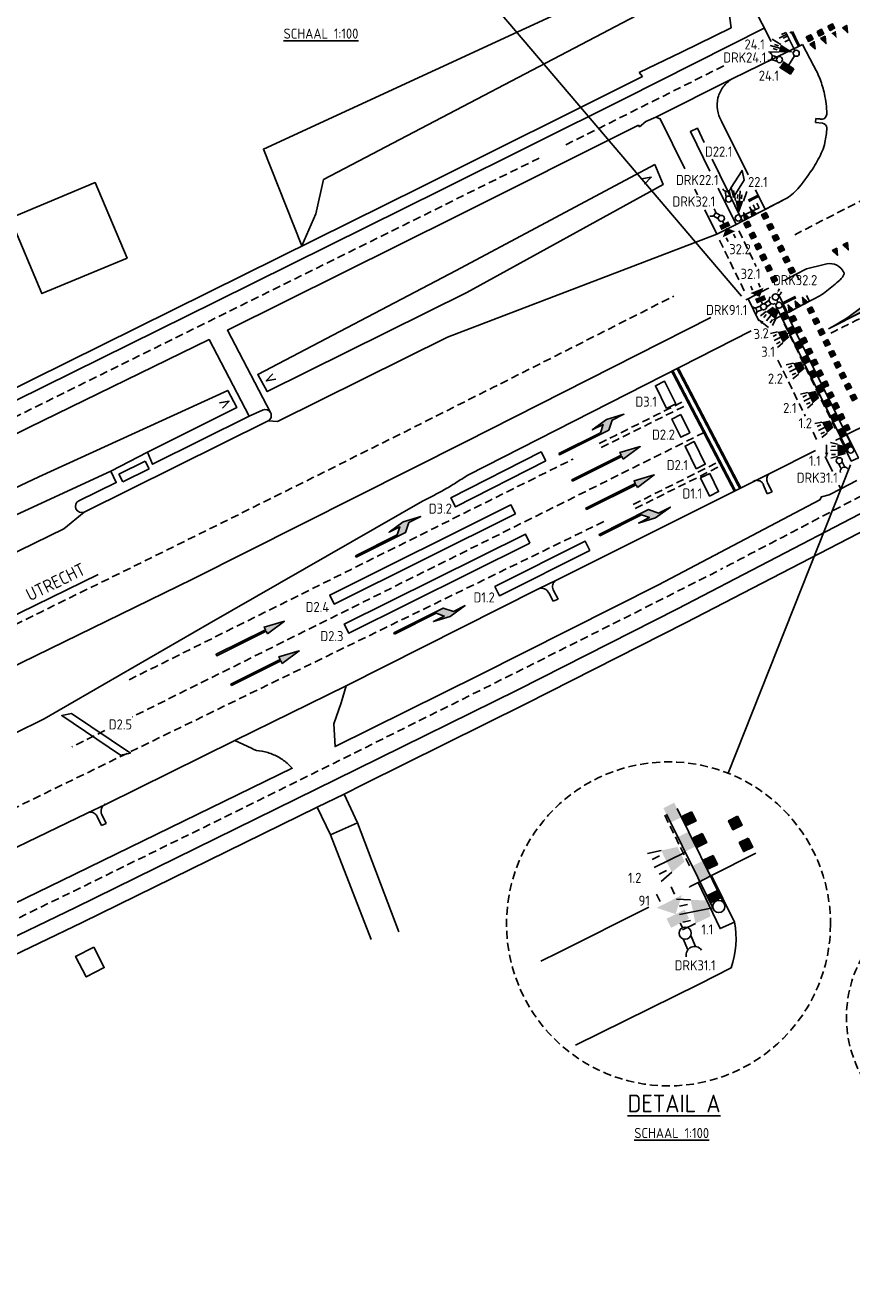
# Model space of a CAD drawing. Header units: metres. Extents: x 146651 to 147236, y 458601 to 459010.
# Tile 15 of 24: x 146849 to 146930, y 458805 to 458930. Entities that reach past the tile are written whole.
import ezdxf
from ezdxf.enums import TextEntityAlignment as Align

# ---------------------------------------------------------------- set-up
doc = ezdxf.new("R2010")
doc.units = ezdxf.units.M
doc.header["$LTSCALE"] = 0.25
doc.linetypes.add('HIDDEN2', pattern=[4.7625, 3.175, -1.5875])
for name, color, linetype in [('GEBOUWEN', 3, 'Continuous'), ('INST-T-CODE', 1, 'Continuous'), ('INSTALLATIE', 2, 'Continuous'), ('LUS-T-CODE', 1, 'Continuous'), ('LUSSEN', 7, 'Continuous'), ('MAATVOERING', 7, 'Continuous'), ('MARKERING', 9, 'Continuous'), ('ONDERGROND', 7, 'Continuous'), ('TVKL-TEKST-025', 7, 'Continuous'), ('TXT-020', 1, 'Continuous'), ('TXT-035', 2, 'Continuous')]:
    doc.layers.add(name, color=color, linetype=linetype)
doc.styles.add('I020-0', font='ISOCP.shx', dxfattribs={"height": 1})
doc.styles.add('I020-1', font='ISO', dxfattribs={"height": 2})
doc.styles.add('I035-0', font='ISOCP.shx', dxfattribs={"height": 1.75})
doc.styles.add('ISO', font='isocp.shx')

# ---------------------------------------------------------------- blocks, each defined once
blk = doc.blocks.new('N2378200$0$V')
at = {"linetype": 'Continuous'}
blk.add_lwpolyline([(-0.3, 0.91), (0, 0), (0.3, 0.91)], dxfattribs=at)
blk = doc.blocks.new('N2378200$0$54')
for p, q in [((-2.1, 1.2), (2.1, 1.2)), ((-2.1, 1.2), (-2.1, 1.2)), ((-2.1, -1.2), (-2.1, 1.2)), ((-2.1, 1.2), (-2.1, 1.2)), ((2.1, 1.2), (2.1, -1.2)), ((2.1, 1.2), (2.1, -1.2)), ((2.1, -1.2), (-2.1, -1.2)), ((2.1, -1.2), (-2.1, -1.2))]:
    blk.add_line(p, q)
blk = doc.blocks.new('V_1X2_5')
blk.add_lwpolyline([(-1.25, 0), (1.25, 0), (1.25, -1), (-1.25, -1), (-1.25, 0)])
at = {"layer": 'LUS-T-CODE', "style": 'ISO'}
blk.add_attdef('LUS', text='', height=1, rotation=270, dxfattribs=at).set_placement((0.1, -2.41), align=Align.MIDDLE)
blk = doc.blocks.new('V_1X2')
blk.add_lwpolyline([(-1, 0), (1, 0), (1, -1), (-1, -1), (-1, 0)])
at = {"layer": 'LUS-T-CODE', "style": 'I020-1'}
blk.add_attdef('LUS', text='', height=1, rotation=270, dxfattribs=at).set_placement((0.02, -2.42), align=Align.MIDDLE)
blk = doc.blocks.new('V_20X1')
blk.add_lwpolyline([(0.5, 0), (0.5, -20), (-0.5, -20), (-0.5, 0)], close=True)
at = {"layer": 'LUS-T-CODE', "style": 'I020-1'}
blk.add_attdef('LUS', text='', height=1, rotation=270, dxfattribs=at).set_placement((0.01, -21.61), align=Align.MIDDLE)
blk = doc.blocks.new('V_10X1')
blk.add_lwpolyline([(0.5, 0), (0.5, -10), (-0.5, -10), (-0.5, 0)], close=True)
at = {"layer": 'LUS-T-CODE', "style": 'I020-1'}
blk.add_attdef('LUS', text='', height=1, rotation=270, dxfattribs=at).set_placement((-0.02, -11.42), align=Align.MIDDLE)
blk = doc.blocks.new('V_7X1S')
blk.add_lwpolyline([(0, -1), (-4.95, -5.95), (-4.95, -4.95), (0, 0)], close=True)
at = {"layer": 'LUS-T-CODE', "style": 'ISO'}
blk.add_attdef('LUS', text='', height=1, rotation=270, dxfattribs=at).set_placement((-2.07, -5.2), align=Align.MIDDLE)
blk = doc.blocks.new('V_2X1S')
blk.add_lwpolyline([(0, -1), (-1.41, -2.41), (-1.41, -1.41), (0, 0)], close=True)
at = {"layer": 'LUS-T-CODE', "style": 'I020-1'}
blk.add_attdef('LUS', text='', height=1, rotation=270, dxfattribs=at).set_placement((-0.51, -3.48), align=Align.MIDDLE)
blk = doc.blocks.new('V_MAST')
blk.add_circle((0, 0), 0.3)
blk = doc.blocks.new('V_30LNT')
for p, q in [((1.3, 0.6), (1.979, 0.769)), ((0.3, 0), (1.975, 0)), ((1.5, 0.4), (1.9, 0.4)), ((1.3, -0.6), (1.979, -0.769)), ((1.5, -0.4), (1.9, -0.4))]:
    blk.add_line(p, q)
blk.add_solid([(0.5, 0.4), (0.5, -0.4), (1.3, 0.6), (1.3, -0.6)])
at = {"layer": 'INST-T-CODE', "style": 'I020-1'}
blk.add_attdef('LNT', text='', height=1, dxfattribs=at).set_placement((3.534, -0.001), align=Align.MIDDLE)
blk = doc.blocks.new('V_VGLNT')
for p, q in [((0.548, 0), (0.3, 0)), ((1.948, 0.4), (2.348, 0.4)), ((1.948, -0.4), (2.348, -0.4))]:
    blk.add_line(p, q)
for points in [[(1.048, 0), (1.748, 0.7), (1.748, -0.7)], [(0.548, 0.5), (1.048, 0.5), (0.548, -0.5), (1.048, -0.5)]]:
    blk.add_solid(points)
at = {"layer": 'INST-T-CODE', "style": 'I020-1'}
blk.add_attdef('INST', text='', height=1, dxfattribs=at).set_placement((4.115, -0.001), align=Align.MIDDLE)
blk = doc.blocks.new('V_DRK')
for p, q in [((0.22, 0.204), (0.818, 0.204)), ((0.22, -0.204), (0.806, -0.204))]:
    blk.add_line(p, q)
blk.add_arc((1.174, -0.01), 0.416, 101.07288, 258.88402)
at = {"layer": 'INST-T-CODE', "style": 'I020-1'}
blk.add_attdef('INST', text='', height=1, dxfattribs=at).set_placement((3.19, -0.003), align=Align.MIDDLE)
blk = doc.blocks.new('V_20LNT')
for p, q in [((1.7, 0.4), (2.67, 0.66)), ((1.7, 0), (2.7, 0)), ((1.9, 0.2), (2.3, 0.2)), ((1.7, -0.4), (2.67, -0.66)), ((1.9, -0.2), (2.3, -0.2))]:
    blk.add_line(p, q)
blk.add_solid([(0.3, 0), (1.7, 0.4), (1.7, -0.4)])
at = {"layer": 'INST-T-CODE', "style": 'I020-1'}
blk.add_attdef('LNT', text='', height=1, dxfattribs=at).set_placement((4.13, 0), align=Align.MIDDLE)
blk = doc.blocks.new('V_SECLNT')
for p, q in [((0.3, 0), (2.3, 0)), ((1.5, 0), (1.5, 0.5)), ((1.9, 0), (1.9, 0.5)), ((2.3, 0), (2.3, 0.5))]:
    blk.add_line(p, q)
blk = doc.blocks.new('SVW-VRI_DETECTIE_RADAR')
at = {"color": 0, "linetype": 'ByBlock'}
for p, q in [((0, 0), (1.13, 0)), ((1.13, 0.63), (1.75, 0.63)), ((1.13, -0.63), (1.13, 0.63)), ((1.75, -0.63), (1.75, 0.63))]:
    blk.add_line(p, q, dxfattribs=at)
blk.add_solid([(1.13, -0.63), (1.13, 0.63), (1.75, -0.63), (1.75, 0.63)], dxfattribs=at)
at = {"layer": 'INST-T-CODE', "style": 'I035-0'}
blk.add_attdef('RAD', (2.22, -0.13), '', height=1, dxfattribs=at)

msp = doc.modelspace()

# ---------------------------------------------------------------- hatches: boundary and pattern name
at = {"layer": 'MARKERING'}
for points in [[(146928.03, 458929.79), (146928.26, 458929.35), (146928.7, 458929.57), (146928.48, 458930.02)], [(146929.9, 458929.85), (146929.46, 458929.63), (146929.98, 458929.15)], [(146925.89, 458928.72), (146926.11, 458928.27), (146926.56, 458928.5), (146926.33, 458928.94)], [(146926.96, 458929.26), (146927.18, 458928.81), (146927.63, 458929.03), (146927.41, 458929.48)], [(146927.76, 458928.78), (146927.31, 458928.56), (146927.83, 458928.07)], [(146928.83, 458929.32), (146928.38, 458929.09), (146928.9, 458928.61)], [(146926.68, 458928.24), (146926.24, 458928.02), (146926.76, 458927.54)], [(146919.79, 458910.63), (146920.23, 458910.86), (146919.71, 458911.34)], [(146920.51, 458911), (146920.95, 458911.23), (146920.42, 458911.71)], [(146921.93, 458911.36), (146921.48, 458911.14), (146921.7, 458910.7), (146922.15, 458910.92)], [(146920.19, 458910.51), (146919.74, 458910.29), (146919.96, 458909.84), (146920.41, 458910.06)], [(146922.46, 458910.29), (146922.01, 458910.07), (146922.23, 458909.62), (146922.68, 458909.84)], [(146920.72, 458909.43), (146920.27, 458909.21), (146920.49, 458908.76), (146920.94, 458908.98)], [(146922.99, 458909.21), (146922.54, 458908.99), (146922.76, 458908.54), (146923.21, 458908.76)], [(146929.96, 458908.39), (146929.52, 458908.16), (146930.04, 458907.68)], [(146921.24, 458908.35), (146920.8, 458908.13), (146921.02, 458907.69), (146921.46, 458907.91)], [(146921.77, 458907.28), (146921.32, 458907.06), (146921.54, 458906.61), (146921.99, 458906.83)], [(146923.52, 458908.13), (146923.07, 458907.91), (146923.29, 458907.46), (146923.74, 458907.68)], [(146928.9, 458907.84), (146928.45, 458907.61), (146928.98, 458907.13)], [(146922.3, 458906.2), (146921.85, 458905.98), (146922.07, 458905.53), (146922.52, 458905.75)], [(146924.04, 458907.05), (146923.59, 458906.83), (146923.81, 458906.38), (146924.26, 458906.6)], [(146924.57, 458905.98), (146924.12, 458905.76), (146924.34, 458905.31), (146924.79, 458905.53)], [(146922.83, 458905.12), (146922.38, 458904.9), (146922.6, 458904.45), (146923.05, 458904.67)], [(146928.09, 458899.88, 0.002991), (146932.26, 458902), (146932.26, 458902, -0.001187), (146930.61, 458901.15, 0.001187), (146932.26, 458902, 0.000102), (146934.69, 458903.25), (146934.01, 458904.58, -0.096069)], [(146924.19, 458901.52), (146924.63, 458901.76), (146924.09, 458902.23)], [(146924.9, 458901.9), (146925.34, 458902.14), (146924.8, 458902.61)], [(146925.61, 458902.28), (146926.05, 458902.52), (146925.52, 458902.99)], [(146924.71, 458901.2), (146924.26, 458900.98), (146924.48, 458900.53), (146924.93, 458900.75)], [(146926.46, 458902.05), (146926.01, 458901.83), (146926.23, 458901.38), (146926.68, 458901.6)], [(146926.98, 458900.97), (146926.53, 458900.75), (146926.75, 458900.31), (146927.2, 458900.53)], [(146925.24, 458900.12), (146924.79, 458899.9), (146925.01, 458899.45), (146925.46, 458899.67)], [(146927.51, 458899.9), (146927.06, 458899.68), (146927.28, 458899.23), (146927.73, 458899.45)], [(146925.77, 458899.04), (146925.32, 458898.82), (146925.54, 458898.37), (146925.99, 458898.59)], [(146928.04, 458898.82), (146927.59, 458898.6), (146927.81, 458898.15), (146928.26, 458898.37)], [(146926.3, 458897.97), (146925.85, 458897.75), (146926.07, 458897.3), (146926.52, 458897.52)], [(146928.57, 458897.74), (146928.12, 458897.52), (146928.34, 458897.07), (146928.79, 458897.29)], [(146926.82, 458896.89), (146926.37, 458896.67), (146926.59, 458896.22), (146927.04, 458896.44)], [(146929.09, 458896.66), (146928.65, 458896.44), (146928.87, 458895.99), (146929.31, 458896.21)], [(146927.35, 458895.81), (146926.9, 458895.59), (146927.12, 458895.14), (146927.57, 458895.36)], [(146927.88, 458894.73), (146927.43, 458894.51), (146927.65, 458894.06), (146928.1, 458894.28)], [(146929.62, 458895.59), (146929.17, 458895.37), (146929.39, 458894.92), (146929.84, 458895.14)], [(146928.41, 458893.65), (146927.96, 458893.43), (146928.18, 458892.99), (146928.63, 458893.21)], [(146930.15, 458894.51), (146929.7, 458894.29), (146929.92, 458893.84), (146930.37, 458894.06)], [(146930.68, 458893.43), (146930.23, 458893.21), (146930.45, 458892.76), (146930.9, 458892.98)], [(146928.93, 458892.58), (146928.49, 458892.36), (146928.71, 458891.91), (146929.15, 458892.13)], [(146905.82, 458890.42), (146905.55, 458889.61), (146901.43, 458887.57), (146901.5, 458887.43), (146906.38, 458889.86), (146906.72, 458890.86), (146907.88, 458891.44), (146906.14, 458890.91), (146904.75, 458889.88)], [(146929.46, 458891.5), (146929.01, 458891.28), (146929.23, 458890.83), (146929.68, 458891.05)], [(146929.99, 458890.42), (146929.54, 458890.2), (146929.76, 458889.75), (146930.21, 458889.97)], [(146909.48, 458888.24), (146907.48, 458887.66), (146907.61, 458887.39), (146907.81, 458886.99)], [(146910.87, 458885.43), (146908.87, 458884.86), (146909, 458884.59), (146909.2, 458884.18)], [(146910.29, 458882.01), (146905.42, 458879.56), (146905.49, 458879.42), (146909.6, 458881.49), (146910.4, 458881.22), (146909.33, 458880.68), (146910.98, 458881.18), (146912.46, 458882.26), (146911.3, 458881.67)], [(146885.73, 458880.3), (146885.46, 458879.5), (146881.35, 458877.45), (146881.41, 458877.32), (146886.29, 458879.74), (146886.63, 458880.75), (146887.79, 458881.33), (146886.05, 458880.8), (146884.66, 458879.77)], [(146885.14, 458869.83), (146885.2, 458869.7), (146889.32, 458871.76), (146890.12, 458871.49), (146889.05, 458870.95), (146890.7, 458871.45), (146892.18, 458872.52), (146891.02, 458871.94), (146890.01, 458872.27)], [(146874.32, 458870.98), (146872.31, 458870.4), (146872.45, 458870.13), (146867.57, 458867.71), (146867.63, 458867.57), (146872.51, 458870), (146872.65, 458869.73)], [(146875.78, 458868.04), (146873.77, 458867.47), (146873.91, 458867.2), (146869.03, 458864.77), (146869.09, 458864.64), (146873.97, 458867.06), (146874.11, 458866.8)], [(146914.56, 458852.15), (146913.67, 458851.71), (146914.11, 458850.81), (146915, 458851.25)], [(146919.11, 458851.7), (146918.21, 458851.26), (146918.65, 458850.37), (146919.55, 458850.81)], [(146915.62, 458850), (146914.72, 458849.56), (146915.16, 458848.66), (146916.06, 458849.1)], [(146920.16, 458849.55), (146919.27, 458849.11), (146919.71, 458848.21), (146920.6, 458848.65)], [(146916.68, 458847.84), (146915.78, 458847.4), (146916.22, 458846.5), (146917.12, 458846.94)]]:
    msp.add_hatch(color=256, dxfattribs=at).paths.add_polyline_path(points)

# ---------------------------------------------------------------- linework, layer by layer
at = {"color": 2}
for p, q in [((146923.11, 458903.58), (146923.25, 458903.83)), ((146923.31, 458903.28), (146923.45, 458903.54)), ((146922.98, 458902.73), (146923.08, 458902.49))]:
    msp.add_line(p, q, dxfattribs=at)
msp.add_circle((146922.85, 458903.02), 0.318, dxfattribs=at)
for points in [[(146923.15, 458903.55), (146923.07, 458903.6), (146922.97, 458903.32)], [(146923.35, 458903.26), (146923.27, 458903.31), (146923.17, 458903.03)]]:
    msp.add_solid(points, dxfattribs=at)
at = {"layer": 'GEBOUWEN'}
msp.add_lwpolyline([(146847.2, 458910.81), (146850.35, 458903.35), (146858.77, 458906.87), (146855.61, 458914.33), (146847.2, 458910.81)], dxfattribs=at)
msp.add_lwpolyline([(146855.47, 458838.78), (146853.68, 458837.85), (146854.73, 458835.83), (146856.52, 458836.75)], close=True, dxfattribs=at)
at = {"layer": 'INSTALLATIE'}
for p, q in [((146930.55, 458888.03), (146923.47, 458902.35)), ((146922.93, 458902.08), (146930.01, 458887.76)), ((146917.79, 458843.05), (146913.13, 458852.48)), ((146912.08, 458851.9), (146916.71, 458842.52))]:
    msp.add_line(p, q, dxfattribs=at)
at = {"layer": 'INSTALLATIE', "color": 7}
for p, q in [((146922.15, 458900), (146921.25, 458900.73)), ((146927.91, 458887.27), (146927.89, 458888.42))]:
    msp.add_line(p, q, dxfattribs=at)
at = {"layer": 'INSTALLATIE'}
for points in [[(146921.24, 458900.74, 0, 0.35, 0), (146921.55, 458900.49, 0.35, 0.35, 0)], [(146927.91, 458887.24, 0, 0.35, 0), (146927.91, 458887.64, 0.35, 0.35, 0)]]:
    msp.add_lwpolyline(points, format="xyseb", dxfattribs=at)
for points in [[(146923.28, 458901.36), (146923.82, 458901.63), (146923.64, 458900.65), (146924.18, 458900.91)], [(146923.99, 458899.93), (146924.53, 458900.19), (146924.35, 458899.21), (146924.88, 458899.48)], [(146924.7, 458898.49), (146925.24, 458898.76), (146925.06, 458897.78), (146925.59, 458898.04)], [(146925.41, 458897.06), (146925.95, 458897.33), (146925.76, 458896.34), (146926.3, 458896.61)], [(146926.12, 458895.63), (146926.66, 458895.89), (146926.47, 458894.91), (146927.01, 458895.17)], [(146926.83, 458894.19), (146927.37, 458894.46), (146927.18, 458893.47), (146927.72, 458893.74)], [(146927.54, 458892.76), (146928.08, 458893.02), (146927.89, 458892.04), (146928.43, 458892.31)], [(146928.25, 458891.32), (146928.78, 458891.59), (146928.6, 458890.61), (146929.14, 458890.87)], [(146928.96, 458889.89), (146929.49, 458890.15), (146929.31, 458889.17), (146929.85, 458889.44)], [(146929.67, 458888.45), (146930.2, 458888.72), (146929.87, 458888.03), (146930.41, 458888.3)], [(146911.77, 458852.51), (146912.85, 458853.04), (146912.48, 458851.08), (146913.56, 458851.61)], [(146913.19, 458849.64), (146914.27, 458850.18), (146913.9, 458848.21), (146914.98, 458848.74)], [(146914.61, 458846.78), (146915.68, 458847.31), (146915.32, 458845.34), (146916.39, 458845.87)], [(146916.03, 458843.91), (146917.1, 458844.44), (146916.44, 458843.06), (146917.52, 458843.6)]]:
    msp.add_solid(points, dxfattribs=at)
at = {"layer": 'MAATVOERING', "color": 1}
for points in [[(146922.44, 458928.26), (146896.8, 458978.59)], [(146889.02, 458938.91), (146919.49, 458903.11)], [(146918.18, 458855.95), (146930.27, 458886.43)]]:
    msp.add_lwpolyline(points, dxfattribs=at)
at = {"layer": 'MAATVOERING'}
msp.add_lwpolyline([(146746.97, 458798.76), (146746.29, 458798.4), (146747.07, 458796.39), (146747.82, 458795.77), (146746.72, 458800.9, 0.183543), (146746.4, 458800.53, 0.106059), (146746.36, 458800.24, 0.106059), (146746.44, 458799.97), (146746.84, 458799.02), (146764.22, 458803.43), (146769.27, 458805.79), (146772.01, 458807.07), (146797.21, 458818.96), (146821.65, 458830.53), (146843.96, 458841.32), (146852.31, 458845.36), (146875.1, 458856.45, 0.053683), (146874.24, 458857.22, 0.053683), (146873.25, 458857.79, 0.05666), (146872.09, 458858.15, -0.150627), (146871.07, 458858.42)], format="xyb", dxfattribs=at)
at = {"layer": 'MAATVOERING', "linetype": 'HIDDEN2'}
for centre, radius in [((146912.28, 458841.07), 16.01), ((146941.77, 458831.86), 11.91)]:
    msp.add_circle(centre, radius, dxfattribs=at)
at = {"layer": 'MARKERING'}
for points in [[(146928.03, 458929.79), (146928.26, 458929.35), (146928.7, 458929.57), (146928.48, 458930.02)], [(146929.46, 458929.63), (146929.9, 458929.85), (146929.98, 458929.15)], [(146925.89, 458928.72), (146926.11, 458928.27), (146926.56, 458928.5), (146926.33, 458928.94)], [(146926.96, 458929.26), (146927.18, 458928.81), (146927.63, 458929.03), (146927.41, 458929.48)], [(146927.31, 458928.56), (146927.76, 458928.78), (146927.83, 458928.07)], [(146926.24, 458928.02), (146926.68, 458928.24), (146926.76, 458927.54)], [(146920.23, 458910.86), (146919.79, 458910.63), (146919.71, 458911.34)], [(146920.95, 458911.23), (146920.51, 458911), (146920.42, 458911.71)], [(146921.93, 458911.36), (146921.48, 458911.14), (146921.7, 458910.7), (146922.15, 458910.92)], [(146920.19, 458910.51), (146919.74, 458910.29), (146919.96, 458909.84), (146920.41, 458910.06)], [(146922.46, 458910.29), (146922.01, 458910.07), (146922.23, 458909.62), (146922.68, 458909.84)], [(146920.72, 458909.43), (146920.27, 458909.21), (146920.49, 458908.76), (146920.94, 458908.98)], [(146922.99, 458909.21), (146922.54, 458908.99), (146922.76, 458908.54), (146923.21, 458908.76)], [(146929.52, 458908.16), (146929.96, 458908.39), (146930.04, 458907.68)], [(146921.24, 458908.35), (146920.8, 458908.13), (146921.02, 458907.69), (146921.46, 458907.91)], [(146921.77, 458907.28), (146921.32, 458907.06), (146921.54, 458906.61), (146921.99, 458906.83)], [(146923.52, 458908.13), (146923.07, 458907.91), (146923.29, 458907.46), (146923.74, 458907.68)], [(146928.45, 458907.61), (146928.9, 458907.84), (146928.98, 458907.13)], [(146922.3, 458906.2), (146921.85, 458905.98), (146922.07, 458905.53), (146922.52, 458905.75)], [(146924.04, 458907.05), (146923.59, 458906.83), (146923.81, 458906.38), (146924.26, 458906.6)], [(146924.57, 458905.98), (146924.12, 458905.76), (146924.34, 458905.31), (146924.79, 458905.53)], [(146922.83, 458905.12), (146922.38, 458904.9), (146922.6, 458904.45), (146923.05, 458904.67)], [(146924.63, 458901.76), (146924.19, 458901.52), (146924.09, 458902.23)], [(146925.34, 458902.14), (146924.9, 458901.9), (146924.8, 458902.61)], [(146926.05, 458902.52), (146925.61, 458902.28), (146925.52, 458902.99)], [(146924.71, 458901.2), (146924.26, 458900.98), (146924.48, 458900.53), (146924.93, 458900.75)], [(146926.46, 458902.05), (146926.01, 458901.83), (146926.23, 458901.38), (146926.68, 458901.6)], [(146926.98, 458900.97), (146926.53, 458900.75), (146926.75, 458900.31), (146927.2, 458900.53)], [(146925.24, 458900.12), (146924.79, 458899.9), (146925.01, 458899.45), (146925.46, 458899.67)], [(146927.51, 458899.9), (146927.06, 458899.68), (146927.28, 458899.23), (146927.73, 458899.45)], [(146925.77, 458899.04), (146925.32, 458898.82), (146925.54, 458898.37), (146925.99, 458898.59)], [(146928.04, 458898.82), (146927.59, 458898.6), (146927.81, 458898.15), (146928.26, 458898.37)], [(146926.3, 458897.97), (146925.85, 458897.75), (146926.07, 458897.3), (146926.52, 458897.52)], [(146928.57, 458897.74), (146928.12, 458897.52), (146928.34, 458897.07), (146928.79, 458897.29)], [(146926.82, 458896.89), (146926.37, 458896.67), (146926.59, 458896.22), (146927.04, 458896.44)], [(146929.09, 458896.66), (146928.65, 458896.44), (146928.87, 458895.99), (146929.31, 458896.21)], [(146927.35, 458895.81), (146926.9, 458895.59), (146927.12, 458895.14), (146927.57, 458895.36)], [(146927.88, 458894.73), (146927.43, 458894.51), (146927.65, 458894.06), (146928.1, 458894.28)], [(146929.62, 458895.59), (146929.17, 458895.37), (146929.39, 458894.92), (146929.84, 458895.14)], [(146928.41, 458893.65), (146927.96, 458893.43), (146928.18, 458892.99), (146928.63, 458893.21)], [(146930.15, 458894.51), (146929.7, 458894.29), (146929.92, 458893.84), (146930.37, 458894.06)], [(146930.68, 458893.43), (146930.23, 458893.21), (146930.45, 458892.76), (146930.9, 458892.98)], [(146928.93, 458892.58), (146928.49, 458892.36), (146928.71, 458891.91), (146929.15, 458892.13)], [(146901.43, 458887.57), (146905.55, 458889.61), (146905.82, 458890.42), (146904.75, 458889.88), (146906.14, 458890.91), (146907.88, 458891.44), (146906.72, 458890.86), (146906.38, 458889.86), (146901.5, 458887.43)], [(146929.46, 458891.5), (146929.01, 458891.28), (146929.23, 458890.83), (146929.68, 458891.05)], [(146929.99, 458890.42), (146929.54, 458890.2), (146929.76, 458889.75), (146930.21, 458889.97)], [(146907.81, 458886.99), (146909.48, 458888.24), (146907.48, 458887.66), (146907.61, 458887.39), (146902.73, 458884.96), (146902.8, 458884.83), (146907.68, 458887.25)], [(146909.2, 458884.18), (146910.87, 458885.43), (146908.87, 458884.86), (146909, 458884.59), (146904.12, 458882.16), (146904.19, 458882.03), (146909.07, 458884.45)], [(146905.49, 458879.42), (146909.6, 458881.49), (146910.4, 458881.22), (146909.33, 458880.68), (146910.98, 458881.18), (146912.46, 458882.26), (146911.3, 458881.67), (146910.29, 458882.01), (146905.42, 458879.56)], [(146881.35, 458877.45), (146885.46, 458879.5), (146885.73, 458880.3), (146884.66, 458879.77), (146886.05, 458880.8), (146887.79, 458881.33), (146886.63, 458880.75), (146886.29, 458879.74), (146881.41, 458877.32)], [(146885.2, 458869.7), (146889.32, 458871.76), (146890.12, 458871.49), (146889.05, 458870.95), (146890.7, 458871.45), (146892.18, 458872.52), (146891.02, 458871.94), (146890.01, 458872.27), (146885.14, 458869.83)], [(146872.65, 458869.73), (146874.32, 458870.98), (146872.31, 458870.4), (146872.45, 458870.13), (146867.57, 458867.71), (146867.63, 458867.57), (146872.51, 458870)], [(146874.11, 458866.8), (146875.78, 458868.04), (146873.77, 458867.47), (146873.91, 458867.2), (146869.03, 458864.77), (146869.09, 458864.64), (146873.97, 458867.06)], [(146914.56, 458852.15), (146913.67, 458851.71), (146914.11, 458850.81), (146915, 458851.25)], [(146919.11, 458851.7), (146918.21, 458851.26), (146918.65, 458850.37), (146919.55, 458850.81)], [(146915.62, 458850), (146914.72, 458849.56), (146915.16, 458848.66), (146916.06, 458849.1)], [(146920.16, 458849.55), (146919.27, 458849.11), (146919.71, 458848.21), (146920.6, 458848.65)], [(146916.68, 458847.84), (146915.78, 458847.4), (146916.22, 458846.5), (146917.12, 458846.94)]]:
    msp.add_lwpolyline(points, close=True, dxfattribs=at)
at = {"layer": 'MARKERING', "linetype": 'HIDDEN2'}
for points in [[(146923.21, 458928.6), (146924.48, 458929.24)], [(146902.12, 458918.05), (146917.79, 458925.89)], [(146943.43, 458918.77), (146924.75, 458909.17)], [(146917.32, 458908.62), (146919.79, 458903.58)], [(146919.23, 458909.57), (146920.95, 458906.04)], [(146923.72, 458900.36), (146928.85, 458889.86)], [(146923.09, 458896.78), (146925.8, 458891.24)], [(146915.82, 458889.64), (146859.29, 458861.52)], [(146926.57, 458889.66), (146926.93, 458888.93)], [(146916.97, 458886.59), (146908.46, 458882.36)], [(146917.17, 458886.19), (146908.66, 458881.96)], [(146905.88, 458880.83), (146770.31, 458814.9)], [(146856.58, 458860.18), (146853.31, 458858.55)], [(146911.91, 458851.81), (146914.4, 458846.72)]]:
    msp.add_lwpolyline(points, dxfattribs=at)
at = {"layer": 'MARKERING'}
for points, const_width in [([(146924.48, 458929.24), (146925.18, 458927.81)], 0.3), ([(146920.18, 458912.52), (146921.16, 458913.02)], 0.3), ([(146923.59, 458902.39), (146924.86, 458903.02)], 0.3), ([(146928.09, 458899.88), (146934.69, 458903.25)], 0.15), ([(146919.36, 458884.15), (146913.18, 458895.98)], 0.3), ([(146918.83, 458883.87), (146912.65, 458895.7)], 0.3)]:
    msp.add_lwpolyline(points, dxfattribs=dict(at, const_width=const_width))
at = {"layer": 'MARKERING', "linetype": 'HIDDEN2'}
for points in [[(146652.1, 458800.87), (146724.5, 458831.98), (146741.55, 458839.49, 0.00397), (146769.27, 458852.53, 0.002359), (146785.65, 458860.48), (146899.71, 458916.85)], [(146912.8, 458903.11, -0.008434), (146769.27, 458833.16, -0.001326), (146746.5, 458822.61), (146692.61, 458798.14), (146659.66, 458783.53)], [(146934.92, 458902.81, -0.003096), (146928.31, 458899.44)], [(146913.94, 458892.78, -0.000012), (146905.43, 458888.55)], [(146914.14, 458892.38, -0.000012), (146905.63, 458888.15)], [(146902.85, 458887.01, -0.00006), (146858.96, 458865.19, -0.000196)], [(146933.49, 458884.49, 0.000149), (146917.41, 458876.08)], [(146770.69, 458804.84, 0.008221), (146917.41, 458876.08)]]:
    msp.add_lwpolyline(points, format="xyb", dxfattribs=at)
at = {"layer": 'MARKERING'}
msp.add_lwpolyline([(146928.09, 458899.88, 0.096069), (146934.01, 458904.58, 0.096069)], format="xyb", dxfattribs=at)
at = {"layer": 'MARKERING', "flags": 128}
msp.add_lwpolyline([(146934.69, 458903.25, -0.000102), (146932.26, 458902, -0.002994), (146928.09, 458899.88, -0.002994)], format="xyb", dxfattribs=at)
at = {"layer": 'ONDERGROND'}
for p, q in [((146909.38, 458925.21), (146913.56, 458927.22)), ((146925.52, 458927.97), (146918.56, 458924.58)), ((146926.6, 458925.91), (146925.52, 458927.97)), ((146887.8, 458913.89), (146909.7, 458924.82)), ((146909.7, 458924.82), (146909.38, 458925.21)), ((146918.56, 458924.58), (146911.03, 458920.8)), ((146926.82, 458920.26), (146926.85, 458920.65)), ((146927.51, 458920.19), (146926.82, 458920.26)), ((146926.85, 458920.65), (146927.02, 458920.64)), ((146927.02, 458920.64), (146927.28, 458920.61)), ((146863.26, 458901.73), (146887.8, 458913.89)), ((146923.77, 458904.69), (146924.89, 458905.28)), ((146925.18, 458904.71), (146924.89, 458905.28)), ((146920.16, 458902.85), (146922.04, 458903.82)), ((146922.04, 458903.82), (146922.19, 458903.89)), ((146921.22, 458900.66), (146920.16, 458902.85)), ((146923.16, 458903.29), (146924.03, 458901.44)), ((146924.03, 458901.44), (146926.21, 458902.61)), ((146926.21, 458902.61), (146925.93, 458903.18)), ((146840.77, 458890.57), (146863.26, 458901.73)), ((146922.64, 458900.77), (146923.36, 458901.14)), ((146923.36, 458901.14), (146924.03, 458901.44)), ((146854.52, 458881.76), (146872.7, 458890.77)), ((146929.92, 458889.43), (146929.25, 458889.08)), ((146928.48, 458885.77), (146927.77, 458887.26)), ((146922.07, 458884.67), (146922.52, 458883.78)), ((146929.3, 458884.06), (146930.89, 458884.87)), ((146922.04, 458883.57), (146921.65, 458884.49)), ((146922.52, 458883.78), (146922.04, 458883.57)), ((146929.3, 458884.06), (146929.12, 458884.44)), ((146900.88, 458872.95), (146900.44, 458873.8)), ((146900.89, 458874.07), (146901.36, 458873.15)), ((146901.36, 458873.15), (146900.88, 458872.95)), ((146880.41, 458864.61), (146879.94, 458862.92)), ((146871.07, 458858.42), (146869.43, 458859.18)), ((146880.24, 458853.89), (146877.54, 458852.61)), ((146856.24, 458850.8), (146855.81, 458851.67)), ((146856.71, 458851), (146856.24, 458850.8)), ((146856.28, 458851.89), (146856.71, 458851)), ((146881.53, 458851.05), (146885.64, 458840.3)), ((146882.88, 458839.54), (146878.88, 458849.87)), ((146916.53, 458845.86), (146915.2, 458845.16)), ((146915.31, 458835.11), (146918.47, 458836.73))]:
    msp.add_line(p, q, dxfattribs=at)
for points in [[(146913.56, 458927.22), (146918.46, 458929.63), (146915.44, 458951.69)], [(146875.21, 458910.16), (146872.25, 458917.63), (146915.17, 458937.45)], [(146877.41, 458911.24), (146878.18, 458914.63), (146911.89, 458932.28), (146917.55, 458931.63)], [(146872.95, 458891.59), (146868.69, 458899.73), (146891.37, 458911.02), (146909.31, 458919.99), (146909.42, 458919.85), (146910.03, 458920.35), (146911.03, 458920.8)], [(146911.03, 458920.8), (146911.46, 458920.62), (146913.89, 458915.67)], [(146915.81, 458918.29), (146915.13, 458919.69), (146914.45, 458919.37), (146916.38, 458915.45)], [(146919.59, 458910.52), (146916.61, 458916.64)], [(146914.87, 458913.67), (146915.15, 458913.1)], [(146917.2, 458913.77), (146918.96, 458910.18)], [(146921.82, 458911.67), (146920.87, 458913.6)], [(146890.44, 458899.05), (146917.04, 458909.23), (146918.96, 458910.18), (146919.59, 458910.52), (146924.04, 458912.83)], [(146876.04, 458908.06), (146877.41, 458911.24)], [(146915.87, 458911.62), (146917.04, 458909.23)], [(146876.04, 458908.06), (146875.21, 458910.16)], [(146920.16, 458902.85), (146919.93, 458902.74)], [(146916.47, 458900.99), (146892.21, 458888.7), (146865.22, 458875.15), (146846.88, 458866.17), (146844.67, 458865.04)], [(146872.7, 458890.77), (146873.64, 458890.7), (146890.44, 458899.05)], [(146860.78, 458887.67), (146869.62, 458892.1), (146868.71, 458893.79), (146850.05, 458885.25), (146829.04, 458875.32), (146799.26, 458861.26), (146800.56, 458859.73), (146829.94, 458873.27), (146851.23, 458883.09), (146857.17, 458885.82)], [(146870.84, 458891.24), (146861.27, 458886.49), (146860.78, 458887.67)], [(146872.96, 458891.57), (146872.95, 458891.59)], [(146932.1, 458890.52), (146929.92, 458889.43)], [(146929.25, 458889.08), (146928.82, 458888.87), (146928.82, 458888.87)], [(146929.92, 458889.43), (146931.05, 458887.12), (146930.34, 458886.8), (146929.25, 458889.08)], [(146926.82, 458887.86), (146922.36, 458885.62), (146920.63, 458884.77), (146901.22, 458875.05), (146899.43, 458874.18), (146880.41, 458864.61), (146869.43, 458859.18), (146856.62, 458852.88), (146854.82, 458852.02), (146841.99, 458845.82)], [(146880.24, 458853.89), (146882.18, 458854.87), (146898.17, 458862.82), (146913.95, 458870.82), (146931.98, 458880.15), (146940.75, 458884.68)], [(146929.3, 458884.06), (146928.17, 458883.47), (146927.39, 458883.28), (146927.25, 458882.96), (146911.28, 458874.59), (146893.57, 458865.65), (146879.33, 458858.59), (146879.19, 458860.85), (146879.94, 458862.92)], [(146880.24, 458853.89), (146881.53, 458851.05)], [(146771.69, 458801.9), (146773.9, 458802.92), (146799.35, 458814.88), (146825.4, 458827.29), (146845.81, 458837.11), (146854.34, 458841.22), (146877.54, 458852.61)], [(146881.53, 458851.05), (146878.88, 458849.87), (146877.54, 458852.61)], [(146920.9, 458848.05), (146916.53, 458845.86)], [(146916.53, 458845.86), (146918.8, 458841.24), (146917.38, 458840.61), (146915.2, 458845.16)], [(146915.2, 458845.16), (146914.34, 458844.73), (146914.34, 458844.73)], [(146910.34, 458842.72), (146901.42, 458838.25), (146899.66, 458837.38)], [(146915.31, 458835.11), (146903.08, 458829.07)]]:
    msp.add_lwpolyline(points, dxfattribs=at)
for points in [[(146651.46, 458802.33), (146667.28, 458809.1), (146692.23, 458819.76), (146718.1, 458830.84, 0.0034), (146730.58, 458836.11, 0.007054), (146736.54, 458838.78, 0.000044), (146745.88, 458843.13, 0.000047), (146755.83, 458847.75, 0.002325), (146756.58, 458848.11, 0.00059), (146757.35, 458848.48, 0.000015), (146769.27, 458854.19, 0.000009), (146776.23, 458857.53, 0.001816), (146781.77, 458860.21, 0.000861), (146793.44, 458865.94), (146818.88, 458878.49), (146826.09, 458882.06), (146847.7, 458892.76), (146867.51, 458902.53), (146889.92, 458913.64), (146907.9, 458922.6), (146921.79, 458929.63)], [(146920.15, 458915.08), (146917.52, 458920.41, -0.098675), (146917.12, 458921.52, -0.098675), (146917.17, 458922.71, -0.099242), (146917.68, 458923.78, -0.099242), (146918.56, 458924.58)], [(146926.21, 458902.61, 0.023683), (146927.24, 458903.15, 0.032879), (146927.93, 458903.62, 0.015219), (146929.21, 458904.69, 0.063313), (146929.47, 458904.99, 0.053592), (146929.61, 458905.24, 0.104697), (146929.63, 458905.38, 0.121035), (146929.62, 458905.43, 0.020634), (146929.47, 458905.67, 0.167604), (146928.68, 458906.25, 0.16241), (146927.66, 458906.23), (146925.92, 458905.79), (146924.89, 458905.28)], [(146719.14, 458799.26), (146738.28, 458807.96), (146757.95, 458817), (146758.99, 458817.47), (146769.27, 458822.27), (146779.93, 458827.24), (146801.07, 458837.27), (146821.54, 458847.1), (146837.91, 458855.11), (146847.63, 458859.88), (146850.58, 458861.32), (146866.88, 458870.74), (146887.96, 458882.85, 0.009096), (146889.02, 458883.38, 0.009096), (146890.07, 458883.95, 0.010671), (146891.26, 458884.66, 0.010671), (146892.43, 458885.42), (146920.45, 458899.67)], [(146870.84, 458891.24), (146866.87, 458898.81), (146849.06, 458890.11), (146827.29, 458879.3), (146824.69, 458878.01), (146796.78, 458864.25), (146798.34, 458861.04, 0.038706), (146799.59, 458859.34, 0.038706), (146801.09, 458857.86, 0.024084), (146802.13, 458857.06, 0.024084), (146803.24, 458856.37), (146812.86, 458860.81), (146831.46, 458869.82), (146832, 458870.08), (146852.52, 458880.1), (146854.52, 458881.76)], [(146872.95, 458891.59, 0.397203), (146872.16, 458891.85), (146870.84, 458891.24)], [(146872.7, 458890.77, 0.420545), (146872.95, 458891.59)], [(146860.78, 458887.67), (146857.17, 458885.82), (146857.7, 458884.68), (146854.01, 458882.89, 0.966019), (146854.52, 458881.76)], [(146771.85, 458803.72), (146773.22, 458804.35), (146798.65, 458816.33), (146825.3, 458829.02), (146845.16, 458838.59), (146853.66, 458842.68), (146881.41, 458856.33), (146897.39, 458864.21), (146913.17, 458872.2), (146931.17, 458881.55), (146938.39, 458885.32, -0.090633), (146939.03, 458885.5, -0.090633), (146939.69, 458885.45, -0.090675), (146940.29, 458885.16, -0.090675), (146940.75, 458884.68)], [(146918.47, 458836.73, 0.131831), (146918.8, 458841.24, 0.131831)]]:
    msp.add_lwpolyline(points, format="xyb", dxfattribs=at)
msp.add_lwpolyline([(146910.94, 458916.1), (146911.76, 458914.15), (146892.34, 458903.47), (146872.62, 458893.68), (146871.69, 458895.37), (146891.29, 458905.63)], close=True, dxfattribs=at)
for centre, radius, start, end in [((146917.86, 458920.94), 10.06, 20.9266, 29.6211), ((146917.86, 458920.94), 10.06, 12.232, 20.9266), ((146917.86, 458920.94), 10.06, 6.5797, 12.232), ((146927.41, 458921.09), 0.505, 255.116, 1.3179), ((146917.86, 458920.94), 10.06, 0.9274, 6.5797), ((146927.4, 458919.67), 0.53, 5.9078, 77.9847), ((146917.15, 458920.34), 10.79, 349.0312, 356.7433), ((146917.32, 458921.84), 11.07, 327.308, 336.5243), ((146923.7, 458919.07), 4.11, 336.5243, 349.0312), ((146908.96, 458927.2), 21, 320.6199, 327.308), ((146921.03, 458917.3), 5.39, 303.1072, 320.6199), ((146999.46, 458763.22), 167.53, 116.7794, 117.6089), ((146921.03, 458884.23), 0.673, 99.0063, 126.432), ((146921.03, 458884.23), 0.673, 71.5805, 99.0063), ((146921.03, 458884.23), 0.673, 47.0299, 71.5805), ((146921.03, 458884.23), 0.673, 22.4792, 47.0299), ((146922.68, 458885), 0.696, 169.211, 189.0231), ((146922.68, 458885), 0.696, 189.0231, 208.8353), ((146922.68, 458885), 0.696, 143.1864, 169.211), ((146922.68, 458885), 0.696, 117.1618, 143.1864), ((146901.53, 458874.4), 0.72, 139.8041, 163.6812), ((146901.53, 458874.4), 0.72, 115.9269, 139.8041), ((146899.73, 458873.46), 0.777, 90.7652, 113.4473), ((146899.73, 458873.46), 0.777, 68.083, 90.7652), ((146899.73, 458873.46), 0.777, 46.7184, 68.083), ((146899.73, 458873.46), 0.777, 25.3537, 46.7184), ((146901.53, 458874.4), 0.72, 163.6812, 185.3893), ((146901.53, 458874.4), 0.72, 185.3893, 207.0974), ((146856.92, 458852.23), 0.726, 161.7142, 184.8304), ((146856.92, 458852.23), 0.726, 184.8304, 207.9466), ((146856.92, 458852.23), 0.726, 138.4661, 161.7142), ((146856.92, 458852.23), 0.726, 115.218, 138.4661), ((146855.15, 458851.39), 0.713, 94.1922, 117.9591), ((146855.15, 458851.39), 0.713, 70.4253, 94.1922), ((146855.15, 458851.39), 0.713, 46.8476, 70.4253), ((146855.15, 458851.39), 0.713, 23.2699, 46.8476)]:
    msp.add_arc(centre, radius, start, end, dxfattribs=at)
at = {"layer": 'TVKL-TEKST-025'}
msp.add_line((146855.9, 458875.6), (146846.63, 458871.06), dxfattribs=at)
at = {"layer": 'TXT-035'}
msp.add_line((146923.54, 458902.4), (146923.46, 458902.36), dxfattribs=at)

# ---------------------------------------------------------------- block references
at = {"layer": 'INSTALLATIE'}
ref = msp.add_blockref('V_20LNT', (146924.9, 458927.11), dxfattribs=dict(at, rotation=163.4380796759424))
ref.add_attrib('LNT', '24.1', dxfattribs={"layer": 'INST-T-CODE', "height": 1, "style": 'I020-1'}).set_placement((146920.79, 458927.98), align=Align.MIDDLE)
at = {"layer": 'INSTALLATIE', "linetype": 'HIDDEN2'}
for p, rotation in [((146924.9, 458927.11), 116.2959605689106), ((146919.17, 458910.83), 26.17815460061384)]:
    msp.add_blockref('V_SECLNT', p, dxfattribs=dict(at, rotation=rotation))
at = {"layer": 'INSTALLATIE'}
ref = msp.add_blockref('V_DRK', (146923.25, 458926.47), dxfattribs=dict(at, rotation=164.5715690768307))
ref.add_attrib('INST', 'DRK24.1', dxfattribs={"layer": 'INST-T-CODE', "height": 1, "style": 'I020-1'}).set_placement((146919.82, 458926.69), align=Align.MIDDLE)
ref = msp.add_blockref('SVW-VRI_DETECTIE_RADAR', (146924.74, 458926.86), dxfattribs=dict(at, zscale=3, rotation=237.2418404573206))
ref.add_attrib('RAD', '24.1', (146921.2, 458924.39), dxfattribs={"layer": 'INST-T-CODE', "height": 1, "style": 'I035-0'})
for p in [(146924.9, 458927.11), (146923.25, 458926.47), (146918.23, 458912.7), (146917.5, 458910.79), (146919.17, 458910.83), (146921.68, 458902.05), (146923.2, 458902.21), (146929.15, 458886.84), (146930.28, 458887.9)]:
    msp.add_blockref('V_MAST', p, dxfattribs=at)
ref = msp.add_blockref('V_DRK', (146918.23, 458912.7), dxfattribs=dict(at, rotation=100.1015276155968))
ref.add_attrib('INST', 'DRK22.1', dxfattribs={"layer": 'INST-T-CODE', "height": 1, "style": 'I020-1'}).set_placement((146915.12, 458914.59), align=Align.MIDDLE)
ref = msp.add_blockref('V_20LNT', (146919.17, 458910.83), dxfattribs=dict(at, rotation=86.09630921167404))
ref.add_attrib('LNT', '22.1', dxfattribs={"layer": 'INST-T-CODE', "height": 1, "style": 'I020-1'}).set_placement((146921.11, 458914.38), align=Align.MIDDLE)
ref = msp.add_blockref('V_DRK', (146917.5, 458910.79), dxfattribs=dict(at, rotation=148.6249309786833))
ref.add_attrib('INST', 'DRK32.1', dxfattribs={"layer": 'INST-T-CODE', "height": 1, "style": 'I020-1'}).set_placement((146914.78, 458912.46), align=Align.MIDDLE)
ref = msp.add_blockref('V_VGLNT', (146917.5, 458910.79), dxfattribs=dict(at, rotation=295.9190185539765))
ref.add_attrib('INST', '32.2', dxfattribs={"layer": 'INST-T-CODE', "height": 1, "style": 'I020-1'}).set_placement((146919.35, 458907.75), align=Align.MIDDLE)
ref = msp.add_blockref('V_VGLNT', (146921.68, 458902.05), dxfattribs=dict(at, rotation=111.9588910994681))
ref.add_attrib('INST', '32.1', dxfattribs={"layer": 'INST-T-CODE', "height": 1, "style": 'I020-1'}).set_placement((146920.39, 458905.31), align=Align.MIDDLE)
ref = msp.add_blockref('V_DRK', (146921.68, 458902.05), dxfattribs=dict(at, rotation=36.46445889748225))
ref.add_attrib('INST', 'DRK32.2', dxfattribs={"layer": 'INST-T-CODE', "height": 1, "style": 'I020-1'}).set_placement((146924.79, 458904.69), align=Align.MIDDLE)
ref = msp.add_blockref('V_DRK', (146921.68, 458902.05), dxfattribs=dict(at, rotation=203.2856474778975))
ref.add_attrib('INST', 'DRK91.1', dxfattribs={"layer": 'INST-T-CODE', "height": 1, "style": 'I020-1'}).set_placement((146918.03, 458901.74), align=Align.MIDDLE)
ref = msp.add_blockref('V_30LNT', (146923.2, 458902.21), dxfattribs=dict(at, rotation=231.0086789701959))
ref.add_attrib('LNT', '3.2', dxfattribs={"layer": 'INST-T-CODE', "height": 1, "rotation": 4.6352, "style": 'I020-1'}).set_placement((146921.44, 458899.41), align=Align.MIDDLE)
ref = msp.add_blockref('V_30LNT', (146924.49, 458899.6), dxfattribs=dict(at, rotation=206.1566668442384))
ref.add_attrib('LNT', '3.1', dxfattribs={"layer": 'INST-T-CODE', "height": 1, "style": 'I020-1'}).set_placement((146922.12, 458897.61), align=Align.MIDDLE)
ref = msp.add_blockref('V_30LNT', (146926.02, 458896.51), dxfattribs=dict(at, rotation=206.1566668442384))
ref.add_attrib('LNT', '2.2', dxfattribs={"layer": 'INST-T-CODE', "height": 1, "style": 'I020-1'}).set_placement((146922.85, 458894.95), align=Align.MIDDLE)
ref = msp.add_blockref('V_30LNT', (146927.44, 458893.61), dxfattribs=dict(at, rotation=206.1566668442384))
ref.add_attrib('LNT', '2.1', dxfattribs={"layer": 'INST-T-CODE', "height": 1, "style": 'I020-1'}).set_placement((146924.27, 458892.05), align=Align.MIDDLE)
ref = msp.add_blockref('V_30LNT', (146928.86, 458890.69), dxfattribs=dict(at, rotation=206.1566668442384))
ref.add_attrib('LNT', '1.2', dxfattribs={"layer": 'INST-T-CODE', "height": 1, "style": 'I020-1'}).set_placement((146925.8, 458890.55), align=Align.MIDDLE)
ref = msp.add_blockref('V_30LNT', (146930.28, 458887.9), dxfattribs=dict(at, rotation=181.2192516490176))
ref.add_attrib('LNT', '1.1', dxfattribs={"layer": 'INST-T-CODE', "height": 1, "style": 'I020-1'}).set_placement((146926.74, 458886.83), align=Align.MIDDLE)
ref = msp.add_blockref('V_DRK', (146929.15, 458886.84), dxfattribs=dict(at, rotation=296.5200280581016))
ref.add_attrib('INST', 'DRK31.1', dxfattribs={"layer": 'INST-T-CODE', "height": 1, "style": 'I020-1'}).set_placement((146926.98, 458885.16), align=Align.MIDDLE)
ref = msp.add_blockref('V_30LNT', (146914.42, 458848.39), dxfattribs=dict(at, xscale=1.999999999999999, yscale=1.999999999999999, zscale=1.999999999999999, rotation=206.1566668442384))
ref.add_attrib('LNT', '1.2', dxfattribs={"layer": 'INST-T-CODE', "height": 1, "style": 'I020-1'}).set_placement((146908.94, 458845.62), align=Align.MIDDLE)
ref = msp.add_blockref('V_VGLNT', (146913.92, 458840.16), dxfattribs=dict(at, xscale=1.999999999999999, yscale=1.999999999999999, zscale=1.999999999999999, rotation=116.6643385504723))
ref.add_attrib('INST', '91', dxfattribs={"layer": 'INST-T-CODE', "height": 1, "style": 'I020-1'}).set_placement((146909.88, 458843.36), align=Align.MIDDLE)
at = {"layer": 'INSTALLATIE', "linetype": 'HIDDEN2'}
ref = msp.add_blockref('V_30LNT', (146917.25, 458842.79), dxfattribs=dict(at, xscale=2, yscale=2, zscale=2, rotation=191.4612047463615))
ref.add_attrib('LNT', '1.1', dxfattribs={"layer": 'INST-T-CODE', "height": 1, "style": 'I020-1'}).set_placement((146916.11, 458840.52), align=Align.MIDDLE)
at = {"layer": 'INSTALLATIE', "xscale": 2, "yscale": 2, "zscale": 2}
for p in [(146917.25, 458842.79), (146913.92, 458840.16)]:
    msp.add_blockref('V_MAST', p, dxfattribs=at)
at = {"layer": 'INSTALLATIE'}
ref = msp.add_blockref('V_DRK', (146913.92, 458840.16), dxfattribs=dict(at, xscale=2, yscale=2, zscale=2, rotation=293.878885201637))
ref.add_attrib('INST', 'DRK31.1', dxfattribs={"layer": 'INST-T-CODE', "height": 1, "style": 'I020-1'}).set_placement((146914.91, 458836.98), align=Align.MIDDLE)
at = {"layer": 'LUSSEN'}
ref = msp.add_blockref('V_2X1S', (146918.7, 458912.87), dxfattribs=dict(at, rotation=192.5150658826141))
ref.add_attrib('LUS', 'D22.1', dxfattribs={"layer": 'LUS-T-CODE', "height": 1, "style": 'I020-1'}).set_placement((146917.24, 458917.39), align=Align.MIDDLE)
ref = msp.add_blockref('V_1X2_5', (146911.54, 458893.13), dxfattribs=dict(at, rotation=116.066540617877))
ref.add_attrib('LUS', 'D3.1', dxfattribs={"layer": 'LUS-T-CODE', "height": 1, "style": 'ISO'}).set_placement((146910.07, 458892.68), align=Align.MIDDLE)
ref = msp.add_blockref('V_1X2', (146913.94, 458890.5), dxfattribs=dict(at, rotation=296.0665406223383))
ref.add_attrib('LUS', 'D2.2', dxfattribs={"layer": 'LUS-T-CODE', "height": 1, "style": 'I020-1'}).set_placement((146911.78, 458889.42), align=Align.MIDDLE)
ref = msp.add_blockref('V_1X2_5', (146914.46, 458887.17), dxfattribs=dict(at, rotation=116.066540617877))
ref.add_attrib('LUS', 'D2.1', dxfattribs={"layer": 'LUS-T-CODE', "height": 1, "style": 'ISO'}).set_placement((146913.16, 458886.41), align=Align.MIDDLE)
ref = msp.add_blockref('V_10X1', (146899.92, 458887.26), dxfattribs=dict(at, rotation=296.9498660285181))
ref.add_attrib('LUS', 'D3.2', dxfattribs={"layer": 'LUS-T-CODE', "height": 1, "style": 'I020-1'}).set_placement((146889.73, 458882.11), align=Align.MIDDLE)
ref = msp.add_blockref('V_1X2', (146916.79, 458884.69), dxfattribs=dict(at, rotation=296.0665406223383))
ref.add_attrib('LUS', 'D1.1', dxfattribs={"layer": 'LUS-T-CODE', "height": 1, "style": 'I020-1'}).set_placement((146914.63, 458883.6), align=Align.MIDDLE)
ref = msp.add_blockref('V_20X1', (146896.93, 458882.03), dxfattribs=dict(at, rotation=296.4546840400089))
ref.add_attrib('LUS', 'D2.4', dxfattribs={"layer": 'LUS-T-CODE', "height": 1, "style": 'I020-1'}).set_placement((146877.58, 458872.39), align=Align.MIDDLE)
ref = msp.add_blockref('V_20X1', (146898.36, 458879.15), dxfattribs=dict(at, rotation=296.4365753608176))
ref.add_attrib('LUS', 'D2.3', dxfattribs={"layer": 'LUS-T-CODE', "height": 1, "style": 'I020-1'}).set_placement((146879.01, 458869.51), align=Align.MIDDLE)
ref = msp.add_blockref('V_10X1', (146904.28, 458878.43), dxfattribs=dict(at, rotation=296.6122567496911))
ref.add_attrib('LUS', 'D1.2', dxfattribs={"layer": 'LUS-T-CODE', "height": 1, "style": 'I020-1'}).set_placement((146894.06, 458873.33), align=Align.MIDDLE)
ref = msp.add_blockref('V_7X1S', (146852.31, 458861.66), dxfattribs=dict(at, rotation=101.0830142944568))
ref.add_attrib('LUS', 'D2.5', dxfattribs={"layer": 'LUS-T-CODE', "height": 1, "style": 'ISO'}).set_placement((146858.11, 458860.78), align=Align.MIDDLE)
at = {"layer": 'ONDERGROND'}
for p, rotation in [((146910.57, 458914.85), 117.283266), ((146872.52, 458894.72), 298.579773), ((146868.85, 458892.72), 118.579773)]:
    msp.add_blockref('N2378200$0$V', p, dxfattribs=dict(at, rotation=rotation))
at = {"layer": 'ONDERGROND', "xscale": 0.6899967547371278, "yscale": 0.359784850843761, "zscale": 0.6899967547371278, "rotation": 26.25558624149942}
msp.add_blockref('N2378200$0$54', (146859.45, 458885.77), dxfattribs=at)

# ---------------------------------------------------------------- texts
at = {"layer": 'TVKL-TEKST-025', "style": 'ISO'}
msp.add_text('UTRECHT', height=1.25, rotation=26.2449, dxfattribs=at).set_placement((146849.18, 458872.92))
at = {"layer": 'TXT-020', "linetype": 'HIDDEN2', "style": 'I020-0'}
for p in [(146874.24, 458928.55), (146908.9, 458819.9)]:
    msp.add_text('%%USCHAAL 1:100', height=1, dxfattribs=at).set_placement(p)
at = {"layer": 'TXT-035', "style": 'I035-0'}
msp.add_text('%%uDETAIL A', height=1.75, dxfattribs=at).set_placement((146908.24, 458822.45))

doc.saveas('drawing.dxf')
